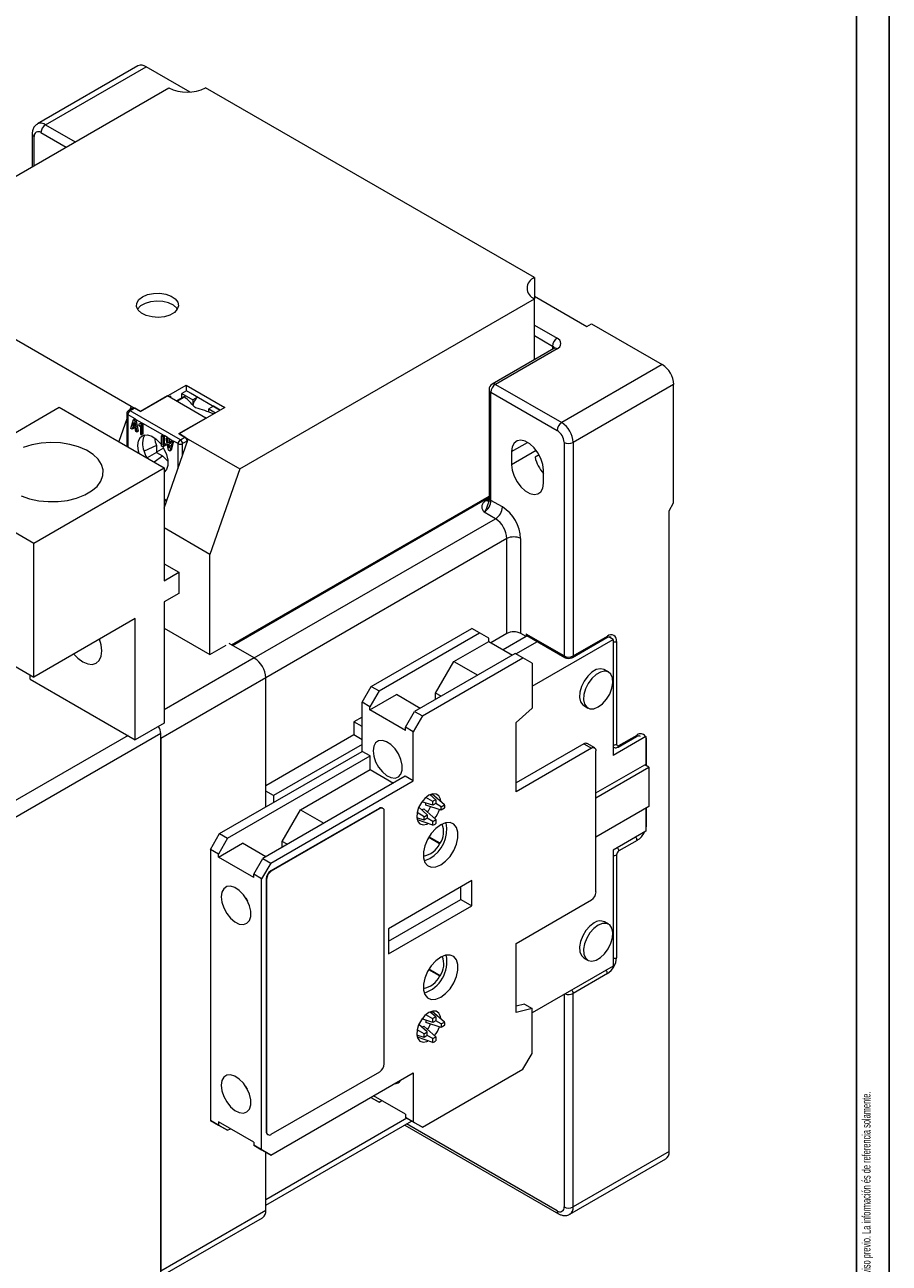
# Model space of a CAD drawing. Header units: millimetres. Extents: x 0 to 841, y 0 to 594.
# Tile 10 of 11: x 707 to 841, y 105 to 297. Entities that reach past the tile are written whole.
import ezdxf

# ---------------------------------------------------------------- set-up
doc = ezdxf.new("R2010")
doc.units = ezdxf.units.MM
doc.layers.add('FORMATO', color=7, linetype='Continuous')
doc.styles.add('SLDTEXTSTYLE1', font='TXT', dxfattribs={"width": 0.605})
doc.styles.add('SLDTEXTSTYLE2', font='TXT', dxfattribs={"width": 0.569583})

# ---------------------------------------------------------------- blocks, each defined once
blk = doc.blocks.new('SW_NOTE_0')
at = {"color": 0, "linetype": 'Continuous', "lineweight": 0, "attachment_point": 1, "rotation": 90}
for s, insert, char_height, style in [('Sujeito a alteração sem aviso prévio. As informações contidas são valores de referência.                                                           Los valores demostrados pueden ser cambiados sin aviso previo. La información és de referencia solamente.', (-1.71, 0), 1.32292, 'SLDTEXTSTYLE2'), ('The values shown are subject to change without prior notice. The information is for reference only.', (0.06, 0), 1.3229, 'SLDTEXTSTYLE1')]:
    blk.add_mtext(s, dxfattribs=dict(at, insert=insert, char_height=char_height, style=style))

msp = doc.modelspace()

# ---------------------------------------------------------------- linework, layer by layer
at = {"color": 7, "linetype": 'Continuous', "lineweight": 15}
for p, q in [((724.71, 290.62), (709.16, 281.64)), ((710.41, 281.52), (725.96, 290.5)), ((732.77, 286.57), (725.96, 290.5)), ((683.89, 260.91), (729.5, 287.24)), ((786.07, 257.85), (735.16, 287.24)), ((708.35, 280.09), (708.35, 275.03)), ((786.07, 257.85), (786.07, 254.58)), ((740.46, 228.25), (786.07, 254.58)), ((786.07, 254.99), (794.2, 250.29)), ((786.07, 245.12), (786.07, 254.58)), ((700.68, 251.21), (723.66, 237.95)), ((794.2, 250.29), (794.91, 250.7)), ((794.91, 250.7), (805.87, 244.37)), ((789.1, 246.87), (779.56, 241.36)), ((789.6, 246.82), (780.06, 241.31)), ((805.87, 244.37), (790.31, 235.39)), ((725.08, 237.13), (732.15, 241.21)), ((732.22, 240.31), (731.51, 239.91)), ((731.51, 239.22), (731.51, 239.91)), ((731.51, 239.91), (733.21, 238.93)), ((732.15, 241.21), (738.16, 237.74)), ((732.15, 241.21), (732.15, 240.27)), ((733.92, 239.33), (732.22, 240.31)), ((732.86, 239.99), (737.45, 237.33)), ((732.86, 239.95), (732.86, 239.99)), ((779.06, 240.5), (779.06, 223.76)), ((779.35, 223.35), (779.35, 240.09)), ((779.35, 240.09), (789.6, 234.17)), ((780.06, 241.31), (790.31, 235.39)), ((807.63, 241.31), (792.08, 232.33)), ((807.63, 222.94), (807.63, 241.31)), ((723.66, 237.95), (723.47, 237.39)), ((723.66, 237.95), (725.08, 237.13)), ((723.66, 237.5), (723.66, 237.95)), ((729.29, 239.52), (725.11, 237.11)), ((735.23, 236.09), (729.29, 239.52)), ((729.82, 239.46), (729.6, 239.33)), ((729.82, 239.21), (729.82, 239.46)), ((731.83, 239.4), (730.69, 238.75)), ((731.96, 239.37), (730.82, 238.71)), ((733.92, 239.33), (733.21, 238.93)), ((733.21, 238.93), (733.21, 238.08)), ((733.53, 237.8), (733.38, 237.88)), ((733.92, 239.33), (733.92, 239.37)), ((733.92, 239.33), (733.92, 239.32)), ((736.39, 237.91), (735.69, 237.5)), ((737.42, 237.31), (736.39, 237.91)), ((692.32, 226.1), (712.53, 237.76)), ((712.53, 237.76), (728.79, 228.38)), ((722.99, 235.99), (721.76, 232.44)), ((722.99, 236.82), (722.99, 231.73)), ((723.13, 236.62), (724.21, 236)), ((723.95, 237.66), (723.24, 237.26)), ((724.2, 237.64), (723.49, 237.23)), ((731.27, 232.74), (723.49, 237.23)), ((724, 235.88), (724.21, 236)), ((725.11, 237.11), (724.2, 237.64)), ((724.21, 236), (724.39, 235.89)), ((731.05, 233.68), (735.23, 236.09)), ((738.16, 237.74), (731.09, 233.66)), ((735.26, 236.07), (735.23, 236.09)), ((735.69, 237.02), (735.69, 237.5)), ((735.69, 237.5), (736.71, 236.91)), ((737.1, 237.5), (737.14, 237.52)), ((723.63, 234.46), (724, 235.88)), ((723.81, 234.35), (723.63, 234.46)), ((723.92, 234.78), (723.81, 234.35)), ((724.02, 234.47), (723.81, 234.35)), ((724.26, 234.58), (723.92, 234.78)), ((723.97, 234.95), (724.09, 235.42)), ((723.97, 234.95), (724.16, 235.06)), ((724.21, 234.81), (723.97, 234.95)), ((724, 235.88), (724.18, 235.77)), ((724.08, 234.69), (724.02, 234.47)), ((724.09, 235.42), (724.21, 234.81)), ((724.39, 235.89), (724.18, 235.77)), ((724.18, 235.77), (724.55, 233.93)), ((724.37, 234.03), (724.26, 234.58)), ((724.55, 233.93), (724.37, 234.03)), ((724.39, 235.89), (725.3, 235.37)), ((724.39, 235.89), (724.76, 234.05)), ((724.76, 234.05), (724.55, 233.93)), ((725.09, 235.25), (724.8, 235.08)), ((724.8, 235.08), (724.92, 234.86)), ((724.92, 234.86), (725.09, 234.96)), ((725.09, 234.96), (724.92, 234.86)), ((725.09, 235.25), (725.3, 235.37)), ((725.09, 235.25), (725.26, 235.15)), ((725.09, 234.96), (725.09, 233.61)), ((725.48, 235.27), (725.26, 235.15)), ((725.26, 235.15), (725.26, 233.51)), ((725.3, 235.37), (725.48, 235.27)), ((728.57, 233.48), (725.48, 235.27)), ((725.48, 235.27), (725.48, 233.64)), ((725.09, 233.61), (725.26, 233.51)), ((725.48, 233.64), (725.26, 233.51)), ((728.36, 233.36), (728.57, 233.48)), ((728.36, 231.72), (728.36, 233.36)), ((728.36, 233.36), (728.54, 233.26)), ((728.75, 233.38), (728.54, 233.26)), ((728.54, 233.26), (728.54, 231.91)), ((728.57, 233.48), (728.75, 233.38)), ((728.91, 232.13), (728.7, 232.01)), ((729.29, 233.07), (728.75, 233.38)), ((728.75, 233.38), (728.75, 232.03)), ((728.79, 222.13), (732.5, 232.84)), ((728.91, 232.13), (729.04, 231.91)), ((729.07, 232.95), (729.29, 233.07)), ((729.44, 231.1), (729.07, 232.95)), ((729.07, 232.95), (729.26, 232.84)), ((729.26, 232.84), (729.47, 232.96)), ((729.37, 232.29), (729.26, 232.84)), ((729.29, 233.07), (729.47, 232.96)), ((729.58, 232.41), (729.37, 232.29)), ((729.7, 232.09), (729.37, 232.29)), ((729.47, 232.96), (730.02, 232.64)), ((729.47, 232.96), (729.58, 232.41)), ((729.58, 232.41), (729.76, 232.31)), ((729.99, 232.41), (729.63, 230.99)), ((729.81, 232.52), (729.7, 232.09)), ((730.02, 232.64), (729.81, 232.52)), ((729.81, 232.52), (729.99, 232.41)), ((730.21, 232.54), (729.84, 231.12)), ((730.21, 232.54), (729.99, 232.41)), ((730.02, 232.64), (730.21, 232.54)), ((730.91, 232.13), (730.21, 232.54)), ((731.97, 233.15), (731.05, 233.68)), ((731.09, 233.66), (732.5, 232.84)), ((731.27, 232.74), (731.97, 233.15)), ((732.33, 232.54), (731.62, 232.13)), ((732.33, 232.33), (732.33, 232.54)), ((732.5, 232.84), (740.46, 228.25)), ((790.66, 232.33), (790.66, 199.26)), ((792.08, 232.33), (792.08, 199.26)), ((727.59, 231.84), (725.65, 230.95)), ((727.59, 230.78), (726.11, 229.93)), ((727.21, 229.29), (728.53, 230.24)), ((727.59, 231.84), (727.59, 230.78)), ((728.67, 231.45), (727.59, 230.82)), ((727.59, 230.78), (728.53, 230.24)), ((728.54, 231.62), (728.36, 231.72)), ((728.54, 231.91), (728.7, 232.01)), ((728.83, 231.79), (728.54, 231.62)), ((728.75, 231.75), (728.54, 231.62)), ((728.7, 232.01), (728.83, 231.79)), ((729.04, 231.91), (728.75, 231.75)), ((729.04, 231.91), (728.83, 231.79)), ((729.41, 232.06), (729.65, 231.92)), ((729.53, 231.45), (729.41, 232.06)), ((729.63, 230.99), (729.44, 231.1)), ((729.65, 231.92), (729.53, 231.45)), ((729.84, 231.12), (729.63, 230.99)), ((782.53, 230.9), (782.53, 228.86)), ((786.81, 230.39), (786.17, 230.03)), ((708.59, 216.71), (728.79, 228.38)), ((728.79, 228.38), (728.79, 210.9)), ((740.46, 228.25), (735.86, 214.98)), ((787.48, 226), (787.48, 228.04)), ((692.32, 226.1), (708.59, 216.71)), ((728.79, 223.39), (729.15, 223.18)), ((739.33, 200.89), (779.06, 223.83)), ((781.12, 222.33), (779.35, 223.35)), ((806.93, 221.72), (807.63, 222.94)), ((780.06, 220.49), (778.29, 221.51)), ((806.93, 122.51), (806.93, 221.72)), ((735.86, 214.98), (728.79, 219.07)), ((781.82, 202.73), (781.82, 217.43)), ((783.95, 202.73), (783.95, 217.43)), ((708.59, 195.97), (708.59, 216.71)), ((735.86, 199.47), (735.86, 214.98)), ((728.79, 213.51), (731.05, 212.21)), ((728.79, 210.9), (731.05, 212.21)), ((731.05, 212.21), (731.05, 208.94)), ((731.05, 208.94), (728.79, 207.64)), ((728.79, 207.64), (728.79, 188.86)), ((692.32, 205.36), (708.59, 195.97)), ((724.3, 205.04), (708.59, 195.97)), ((724.3, 186.26), (724.3, 205.04)), ((728.79, 203.55), (735.86, 199.47)), ((760.82, 194.53), (776.38, 203.51)), ((777.58, 202.81), (776.38, 203.51)), ((762.03, 193.83), (777.58, 202.81)), ((773.62, 198.41), (779, 201.51)), ((779, 202), (777.58, 202.81)), ((779, 201.51), (779, 202)), ((779, 201.51), (782.67, 199.39)), ((781.82, 202.73), (779.35, 201.3)), ((784.79, 202.24), (781.26, 200.2)), ((783.22, 199.56), (786.54, 201.48)), ((784.79, 202.24), (783.95, 202.73)), ((784.79, 202.65), (784.79, 202.24)), ((790.66, 199.26), (784.79, 202.65)), ((784.9, 202.42), (790.77, 199.03)), ((785.71, 194.58), (798.25, 201.82)), ((791.97, 199.03), (797.28, 202.09)), ((792.08, 199.26), (797.38, 202.32)), ((798.25, 201.82), (797.59, 202.2)), ((798.25, 201.82), (798.25, 183.84)), ((798.79, 201.51), (798.79, 185.58)), ((735.86, 199.47), (738.34, 200.9)), ((742.72, 198.94), (738.83, 201.18)), ((783.1, 199.63), (767.54, 190.65)), ((784.3, 198.94), (783.1, 199.63)), ((768.74, 189.96), (784.3, 198.94)), ((770.79, 193.51), (773.62, 198.41)), ((773.62, 198.41), (777.3, 196.28)), ((785.71, 198.12), (784.3, 198.94)), ((785.71, 198.12), (785.71, 191.18)), ((708.04, 195.65), (708.04, 196.29)), ((708.04, 195.65), (724.3, 186.26)), ((744.49, 195.88), (728.23, 186.49)), ((744.49, 175.87), (744.49, 195.88)), ((797.56, 196.75), (796.93, 197.12)), ((759.41, 192.08), (760.82, 194.53)), ((762.03, 193.83), (760.61, 191.38)), ((760.82, 194.53), (762.03, 193.83)), ((760.61, 191.38), (759.41, 192.08)), ((759.41, 184.48), (759.41, 192.08)), ((760.61, 190.89), (764.71, 193.26)), ((768.39, 191.14), (764.71, 193.26)), ((770.79, 192.53), (770.79, 193.51)), ((771.64, 193.02), (770.79, 193.51)), ((760.61, 190.89), (760.61, 191.38)), ((766.13, 187.71), (760.61, 190.89)), ((766.13, 188.2), (767.54, 190.65)), ((768.74, 189.96), (767.33, 187.51)), ((767.54, 190.65), (768.74, 189.96)), ((783.24, 188.93), (785.71, 191.18)), ((793.72, 191.56), (794.35, 191.19)), ((728.79, 188.86), (724.3, 186.26)), ((759.41, 189.79), (758.14, 189.06)), ((758.14, 189.06), (758.14, 187.02)), ((759.41, 188.32), (758.14, 189.06)), ((767.33, 187.51), (766.13, 188.2)), ((766.13, 187.71), (766.13, 188.2)), ((783.24, 178.22), (783.24, 188.93)), ((728.23, 187.22), (701.47, 171.78)), ((728.23, 103.28), (728.23, 187.22)), ((728.23, 186.49), (728.23, 104.02)), ((758.14, 187.02), (744.49, 179.14)), ((759.41, 186.28), (758.14, 187.02)), ((767.33, 179.91), (767.33, 187.51)), ((803.34, 186.78), (798.25, 183.84)), ((799.04, 185.15), (801.87, 186.78)), ((799.15, 185.38), (801.98, 187.01)), ((803.18, 186.87), (803.34, 186.78)), ((803.34, 186.78), (803.34, 182.29)), ((737.35, 171.75), (759.41, 184.48)), ((759.41, 185.55), (745.69, 177.63)), ((760.65, 183.77), (759.41, 184.48)), ((793.73, 185.63), (783.24, 179.58)), ((794.91, 184.95), (783.24, 178.22)), ((793.73, 185.63), (794.91, 184.95)), ((795.41, 185), (794.23, 185.68)), ((795.61, 162.7), (795.61, 184.54)), ((798.25, 185.15), (798.29, 185.13)), ((738.58, 171.03), (760.65, 183.77)), ((760.65, 181.65), (760.65, 183.77)), ((795.61, 178.03), (803.16, 182.39)), ((803.8, 182.02), (803.16, 182.39)), ((766.09, 180.63), (744.03, 167.89)), ((749.88, 175.43), (760.65, 181.65)), ((760.65, 181.65), (764.25, 179.57)), ((767.33, 179.91), (766.09, 180.63)), ((795.61, 177.3), (803.8, 182.02)), ((803.8, 182.02), (803.8, 175.93)), ((745.27, 167.18), (767.33, 179.91)), ((745.69, 177.63), (744.49, 178.32)), ((745.69, 177.63), (745.69, 176.57)), ((770.35, 176.12), (768.67, 176.67)), ((769.28, 176.14), (769.28, 176.47)), ((770.35, 176.72), (769.29, 177.31)), ((770.82, 176.99), (769.94, 177.75)), ((770, 177.7), (770.27, 177.85)), ((772.18, 176.21), (770.27, 177.85)), ((770.35, 176.12), (770.35, 176.72)), ((770.82, 176.99), (770.82, 176.39)), ((762.06, 175.65), (745.27, 165.95)), ((762.13, 175.61), (745.34, 165.91)), ((747.05, 170.53), (749.88, 175.43)), ((749.88, 175.43), (753.48, 173.35)), ((762.13, 175.61), (762.06, 175.65)), ((762.63, 175.66), (762.56, 175.7)), ((762.84, 136.08), (762.84, 175.2)), ((768.99, 174.36), (767.95, 174.99)), ((769.5, 174.66), (768.19, 175.84)), ((768.67, 175.41), (768.96, 175.58)), ((770.82, 173.9), (768.96, 175.58)), ((768.99, 174.36), (769.5, 174.66)), ((771.66, 175.36), (769.28, 176.14)), ((769.5, 174.66), (769.5, 174.12)), ((770.82, 176.39), (770.35, 176.12)), ((771.66, 175.91), (770.82, 176.39)), ((771.66, 175.91), (772.18, 176.21)), ((771.66, 175.36), (771.66, 175.91)), ((772.18, 175.66), (771.66, 175.36)), ((803.8, 175.93), (795.61, 171.21)), ((803.34, 175.67), (803.34, 172.12)), ((768.99, 173.82), (767.9, 174.19)), ((767.97, 173.86), (767.97, 174.17)), ((770.35, 173.03), (767.97, 173.86)), ((769.5, 174.12), (768.99, 173.82)), ((770.35, 173.63), (769.5, 174.12)), ((770.35, 173.63), (770.82, 173.9)), ((770.35, 173.03), (770.35, 173.63)), ((770.82, 173.9), (770.82, 173.31)), ((735.93, 169.3), (737.35, 171.75)), ((738.58, 171.03), (737.17, 168.58)), ((737.35, 171.75), (738.58, 171.03)), ((771.4, 170.18), (769.71, 171.16)), ((771.5, 170.24), (769.76, 171.24)), ((803.34, 172.12), (798.25, 169.18)), ((737.17, 168.58), (735.93, 169.3)), ((735.93, 169.3), (735.93, 127.33)), ((737.17, 168.09), (740.9, 170.25)), ((744.5, 168.16), (740.9, 170.25)), ((747.05, 169.63), (747.05, 170.53)), ((747.83, 170.08), (747.05, 170.53)), ((771.5, 170.24), (771.4, 170.18)), ((798.25, 169.18), (798.25, 151.2)), ((801.98, 170.68), (799.15, 169.05)), ((737.17, 168.09), (737.17, 168.58)), ((742.62, 164.95), (737.17, 168.09)), ((742.62, 165.44), (744.03, 167.89)), ((745.27, 167.18), (743.85, 164.73)), ((744.03, 167.89), (745.27, 167.18)), ((798.79, 168.44), (798.79, 152.51)), ((743.85, 164.73), (742.62, 165.44)), ((742.62, 164.95), (742.62, 165.44)), ((745.34, 165.91), (745.27, 165.95)), ((743.85, 122.76), (743.85, 164.73)), ((744.56, 164.73), (744.56, 125.61)), ((744.63, 164.69), (744.56, 164.73)), ((744.63, 164.69), (744.63, 125.57)), ((776.38, 164.46), (763.48, 157.01)), ((774.68, 161.56), (774.68, 163.48)), ((776.38, 160.58), (776.38, 164.46)), ((763.48, 155.09), (774.68, 161.56)), ((774.68, 161.56), (776.38, 160.58)), ((783.24, 154.74), (794.91, 161.48)), ((763.48, 153.13), (776.38, 160.58)), ((797.56, 157.71), (796.93, 158.07)), ((763.48, 157.01), (763.48, 153.13)), ((783.24, 144.02), (783.24, 154.74)), ((793.72, 152.51), (794.35, 152.15)), ((771.4, 149.69), (769.71, 150.66)), ((771.5, 149.74), (769.76, 150.74)), ((771.4, 149.69), (771.5, 149.74)), ((798.25, 151.2), (785.71, 143.96)), ((797.38, 150.06), (792.08, 147)), ((792.08, 113.93), (792.08, 147)), ((770.82, 143.35), (769.94, 144.11)), ((770, 144.06), (770.27, 144.21)), ((772.18, 142.56), (770.27, 144.21)), ((784.53, 145.32), (783.24, 145)), ((785.71, 144.64), (783.24, 144.02)), ((784.53, 145.32), (785.71, 144.64)), ((785.71, 137.7), (785.71, 144.64)), ((769.5, 141.02), (768.19, 142.2)), ((770.35, 142.48), (768.67, 143.03)), ((768.67, 141.77), (768.96, 141.94)), ((770.82, 140.26), (768.96, 141.94)), ((769.28, 142.83), (769.28, 142.5)), ((771.66, 141.72), (769.28, 142.5)), ((770.35, 143.08), (769.29, 143.66)), ((770.35, 142.48), (770.35, 143.08)), ((770.82, 142.75), (770.35, 142.48)), ((770.82, 143.35), (770.82, 142.75)), ((771.66, 142.26), (770.82, 142.75)), ((771.66, 142.26), (772.18, 142.56)), ((771.66, 142.26), (771.66, 141.72)), ((772.18, 142.02), (771.66, 141.72)), ((768.99, 140.18), (767.9, 140.55)), ((768.99, 140.72), (767.95, 141.35)), ((767.97, 140.22), (767.97, 140.53)), ((770.35, 139.39), (767.97, 140.22)), ((768.99, 140.72), (769.5, 141.02)), ((769.5, 140.48), (768.99, 140.18)), ((769.5, 140.48), (769.5, 141.02)), ((770.35, 139.99), (769.5, 140.48)), ((770.35, 139.99), (770.82, 140.26)), ((770.82, 140.26), (770.82, 139.66)), ((770.35, 139.39), (770.35, 139.99)), ((784.3, 135.25), (785.71, 137.7)), ((745.27, 121.94), (767.33, 134.68)), ((745.34, 125.17), (762.13, 134.86)), ((767.33, 134.68), (767.33, 127.08)), ((768.74, 126.27), (784.3, 135.25)), ((760.75, 130.88), (762.03, 130.14)), ((760.82, 130.84), (760.75, 130.88)), ((762.03, 130.14), (760.82, 130.84)), ((766.13, 128.27), (761.18, 131.12)), ((762.03, 130.14), (762.45, 130.39)), ((735.93, 127.33), (737.17, 126.61)), ((737.35, 126.51), (735.93, 127.33)), ((742.62, 123.96), (737.17, 127.1)), ((737.17, 127.1), (737.17, 126.61)), ((737.17, 126.61), (738.58, 125.8)), ((744.49, 114.19), (767.07, 127.23)), ((766, 126.61), (789.81, 112.86)), ((766.13, 128.27), (766.13, 127.78)), ((766.13, 127.78), (767.33, 127.08)), ((767.54, 126.96), (766.13, 127.78)), ((767.33, 127.08), (768.74, 126.27)), ((768.74, 126.27), (767.54, 126.96)), ((738.58, 125.8), (737.35, 126.51)), ((738.58, 125.8), (739.01, 126.04)), ((744.63, 125.57), (744.56, 125.61)), ((744.77, 125.16), (744.84, 125.12)), ((742.62, 123.96), (742.62, 123.47)), ((742.62, 123.47), (743.85, 122.76)), ((744.03, 122.65), (742.62, 123.47)), ((743.85, 122.76), (745.27, 121.94)), ((745.27, 121.94), (744.03, 122.65)), ((744.49, 113.41), (744.49, 122.39)), ((791.56, 112.79), (806.41, 121.36)), ((806.93, 122.51), (792.08, 113.93)), ((728.23, 104.02), (744.49, 113.41)), ((728.22, 103.17), (743.97, 112.26))]:
    msp.add_line(p, q, dxfattribs=at)
at = {"color": 8, "linetype": 'Continuous', "lineweight": 15}
for p, q in [((709.7, 280.3), (713.59, 278.05)), ((710.41, 281.52), (715, 278.87)), ((708.64, 275.19), (708.64, 279.68)), ((786.07, 250.5), (789.6, 248.46)), ((786.07, 248.86), (788.9, 247.23)), ((788.9, 247.23), (788.9, 246.75)), ((733.95, 239.36), (733.95, 239.35)), ((723.13, 236.62), (723.13, 231.64)), ((730.91, 228.25), (730.91, 232.13)), ((731.62, 230.29), (731.62, 232.13)), ((782.53, 230.9), (785.01, 232.33)), ((786.37, 231.07), (782.53, 228.86)), ((728.79, 223.56), (729.2, 223.32)), ((739.19, 200.98), (779.06, 224)), ((778.61, 223.33), (779.04, 223.58)), ((742.72, 198.94), (780.06, 220.49)), ((781.82, 217.43), (744.49, 195.88)), ((742.72, 198.94), (728.79, 190.9)), ((723.17, 186.92), (700.34, 173.74)), ((803.39, 186.2), (803.34, 186.17)), ((803.39, 186.2), (803.39, 182.26)), ((798.25, 185.16), (798.29, 185.13)), ((803.39, 175.7), (803.39, 173.13)), ((803.39, 173.13), (803.34, 173.11)), ((790.66, 146.82), (790.66, 113.93)), ((766.34, 127.65), (744.49, 115.04)), ((789.6, 113.32), (766.29, 126.78))]:
    msp.add_line(p, q, dxfattribs=at)
at = {"color": 7, "linetype": 'Continuous', "lineweight": 15, "flags": 128}
for points in [[(725.43, 254.89), (726.21, 255.22), (727.13, 255.4), (728.09, 255.42), (729.03, 255.28), (729.85, 254.98), (730.48, 254.56), (730.87, 254.05), (730.98, 253.49), (730.8, 252.94), (730.35, 252.45), (729.66, 252.05), (728.8, 251.79), (727.85, 251.69), (726.89, 251.75), (726, 251.97), (725.27, 252.34), (724.75, 252.81), (724.5, 253.35), (724.54, 253.91), (724.86, 254.44), (725.43, 254.89)], [(730.8, 252.95), (730.71, 253.09), (730.19, 253.56), (729.46, 253.92), (728.57, 254.15), (727.61, 254.21), (726.66, 254.11), (725.8, 253.84), (725.12, 253.45), (724.66, 252.95), (724.66, 252.95)], [(706.63, 224.05), (707.92, 223.59), (709.34, 223.29), (710.83, 223.15), (712.34, 223.17), (713.82, 223.35), (715.21, 223.69), (716.46, 224.18), (717.53, 224.8), (718.37, 225.52), (718.97, 226.33), (719.29, 227.18), (719.33, 228.05), (719.08, 228.91), (718.55, 229.73), (717.76, 230.47), (716.74, 231.12), (715.53, 231.64), (714.17, 232.02), (712.71, 232.25), (711.21, 232.31), (709.71, 232.21), (708.27, 231.94), (706.94, 231.52)], [(724.69, 231.84), (724.79, 232.58), (725.1, 233.13), (725.57, 233.44), (726.17, 233.5), (726.85, 233.28), (727.54, 232.82), (728.19, 232.16), (728.36, 231.93)], [(725.77, 233.49), (725.5, 232.99), (725.4, 232.25)], [(787.48, 228.04), (787.38, 228.91), (787.09, 229.82), (786.63, 230.7), (786.03, 231.48), (785.36, 232.1), (784.65, 232.51), (783.98, 232.67), (783.39, 232.57), (782.92, 232.22), (782.63, 231.65), (782.53, 230.9)], [(724.89, 230.63), (724.79, 230.99), (724.69, 231.84)], [(728.56, 231.64), (728.73, 231.34), (729.13, 230.45), (729.33, 229.57), (729.33, 228.76), (729.13, 228.11), (728.79, 227.72)], [(782.53, 228.86), (782.63, 228), (782.92, 227.09), (783.39, 226.21), (783.98, 225.43), (784.65, 224.81), (785.36, 224.4), (786.03, 224.24), (786.63, 224.34), (787.09, 224.68), (787.38, 225.26), (787.48, 226)], [(728.79, 227.89), (728.9, 227.9), (728.99, 227.91)], [(714.78, 199.55), (715.41, 198.9), (716.17, 198.35), (716.93, 198.02), (717.64, 197.95), (718.24, 198.14), (718.71, 198.57), (719, 199.22), (719.1, 200.04), (719, 200.98), (718.76, 201.84)], [(796.93, 197.12), (796.87, 197.15), (796.31, 197.27), (795.66, 197.13), (794.98, 196.74), (794.34, 196.13), (793.78, 195.37), (793.36, 194.52), (793.11, 193.65), (793.06, 192.84), (793.21, 192.16), (793.55, 191.68), (793.72, 191.56)], [(795.96, 191.35), (796.63, 191.86), (797.24, 192.55), (797.73, 193.36), (798.07, 194.24), (798.22, 195.09), (798.17, 195.84), (797.93, 196.42), (797.5, 196.79), (796.94, 196.9), (796.3, 196.76), (795.62, 196.37), (794.97, 195.77), (794.42, 195), (793.99, 194.15), (793.75, 193.28), (793.7, 192.47), (793.85, 191.8), (794.18, 191.32), (794.68, 191.07), (795.29, 191.08), (795.96, 191.35)], [(761.11, 184.57), (761.21, 183.74), (761.5, 182.87), (761.96, 182.03), (762.54, 181.3), (763.2, 180.75), (763.87, 180.42), (764.5, 180.34), (765.03, 180.53), (765.41, 180.95), (765.61, 181.58), (765.61, 182.36), (765.41, 183.22), (765.03, 184.08), (764.5, 184.87), (763.87, 185.52), (763.2, 185.96), (762.54, 186.17), (761.96, 186.12), (761.5, 185.81), (761.21, 185.28), (761.11, 184.57)], [(769.73, 177.67), (769.12, 177.2), (768.58, 176.55), (768.16, 175.78), (767.92, 174.99), (767.87, 174.25), (768.02, 173.64), (768.35, 173.24), (768.84, 173.08), (769.42, 173.19), (769.58, 173.26)], [(771.6, 176.72), (771.55, 177.08), (771.3, 177.59), (770.88, 177.87), (770.34, 177.9), (769.73, 177.67)], [(771.57, 166.89), (772.33, 167.45), (773.02, 168.22), (773.6, 169.13), (774.02, 170.11), (774.23, 171.08), (774.23, 171.97), (774.02, 172.69), (773.6, 173.2), (773.02, 173.44), (772.33, 173.41), (771.57, 173.09), (770.81, 172.53), (770.12, 171.76), (769.54, 170.85), (769.13, 169.87), (768.91, 168.9), (768.91, 168.01), (769.13, 167.29), (769.54, 166.79), (770.12, 166.54), (770.81, 166.58), (771.57, 166.89)], [(769.02, 167.54), (769.12, 167.56), (769.87, 167.87)], [(737.59, 161.95), (737.7, 161.11), (737.99, 160.22), (738.46, 159.38), (739.05, 158.64), (739.72, 158.08), (740.4, 157.74), (741.04, 157.66), (741.58, 157.85), (741.96, 158.28), (742.17, 158.92), (742.17, 159.71), (741.96, 160.58), (741.58, 161.46), (741.04, 162.26), (740.4, 162.92), (739.72, 163.37), (739.05, 163.58), (738.46, 163.53), (737.99, 163.21), (737.7, 162.67), (737.59, 161.95)], [(741.39, 161.78), (741.64, 161.34), (741.64, 161.34)], [(795.32, 157.92), (794.65, 157.41), (794.04, 156.72), (793.55, 155.9), (793.21, 155.03), (793.06, 154.18), (793.11, 153.43), (793.36, 152.85), (793.72, 152.51)], [(795.96, 157.55), (795.29, 157.05), (794.68, 156.36), (794.18, 155.54), (793.85, 154.67), (793.7, 153.82), (793.75, 153.07), (793.99, 152.48), (794.42, 152.11), (794.97, 152), (795.62, 152.14), (796.3, 152.53), (796.94, 153.13), (797.5, 153.9), (797.93, 154.75), (798.17, 155.62), (798.22, 156.43), (798.07, 157.1), (797.73, 157.59), (797.24, 157.83), (796.63, 157.82), (795.96, 157.55)], [(771.57, 152.6), (770.81, 152.04), (770.12, 151.27), (769.54, 150.36), (769.13, 149.37), (768.91, 148.4), (768.91, 147.52), (769.13, 146.8), (769.54, 146.29), (770.12, 146.05), (770.81, 146.08), (771.57, 146.39), (772.33, 146.96), (773.02, 147.72), (773.6, 148.64), (774.02, 149.62), (774.23, 150.59), (774.23, 151.47), (774.02, 152.2), (773.6, 152.7), (773.02, 152.94), (772.33, 152.91), (771.57, 152.6)], [(769.73, 144.03), (769.12, 143.56), (768.58, 142.9), (768.16, 142.14), (767.92, 141.34), (767.87, 140.6), (768.02, 140), (768.35, 139.6), (768.84, 139.44), (769.42, 139.55), (769.58, 139.62)], [(771.6, 143.08), (771.55, 143.44), (771.3, 143.95), (770.88, 144.23), (770.34, 144.26), (769.73, 144.03)], [(737.59, 132.76), (737.7, 131.92), (737.99, 131.03), (738.46, 130.18), (739.05, 129.45), (739.72, 128.88), (740.4, 128.55), (741.04, 128.47), (741.58, 128.65), (741.96, 129.09), (742.17, 129.72), (742.17, 130.52), (741.96, 131.39), (741.58, 132.26), (741.04, 133.07), (740.4, 133.72), (739.72, 134.18), (739.05, 134.39), (738.46, 134.33), (737.99, 134.02), (737.7, 133.48), (737.59, 132.76)], [(741.64, 132.15), (741.64, 132.15), (741.39, 132.59)]]:
    msp.add_lwpolyline(points, dxfattribs=at)
at = {"color": 8, "linetype": 'Continuous', "lineweight": 15, "flags": 128}
for points in [[(802.37, 186.88), (802.37, 186.88), (802.43, 186.85)], [(803.34, 186.6), (803.36, 186.5), (803.39, 186.2)], [(803.39, 173.13), (803.36, 172.8), (803.34, 172.67)], [(798.36, 169.24), (798.29, 169.13), (798.25, 169.05)]]:
    msp.add_lwpolyline(points, dxfattribs=at)
at = {"color": 7, "linetype": 'Continuous', "lineweight": 15}
for centre, radius, start, end in [((725.23, 289.48), 1.26, 54.3828, 114.3071), ((732.33, 292.7), 6.15, 242.6097, 297.3903), ((709.29, 279.79), 0.655, 50.7961, 189.2144), ((711.23, 280.23), 1.54, 122.6057, 177.3944), ((786.69, 256.21), 1.75, 110.7835, 249.2166), ((790.43, 247.16), 1.54, 122.6057, 177.3945), ((789.29, 247.64), 0.873, 290.7834, 69.2166), ((803.8, 241.14), 3.84, 2.6055, 57.3945), ((780.06, 240.5), 1, 119.9973, 180), ((780.88, 240.02), 1.54, 122.6057, 177.3944), ((735.12, 237.83), 1.91, 128.7453, 172.6526), ((734.7, 238.31), 1.27, 125.7445, 127.7681), ((737.23, 236.81), 1.37, 125.5513, 127.6983), ((723.49, 236.82), 0.5, 119.9973, 180), ((723.9, 236.58), 0.768, 122.6053, 177.395), ((724.05, 237.44), 0.251, 54.3832, 114.3064), ((734.69, 237.76), 1.16, 178.2118, 179.9932), ((791.14, 234.1), 1.54, 122.6057, 177.3944), ((788.36, 232.23), 2.31, 2.6053, 57.3946), ((788.24, 232.16), 3.84, 2.6055, 57.3945), ((730.23, 232.43), 4.83, 182.1763, 211.1204), ((732.58, 233.89), 5.39, 189.0307, 202.4039), ((731.68, 232.09), 0.768, 122.6053, 177.395), ((731.27, 232.81), 0.769, 242.6093, 297.3906), ((730.85, 232.09), 0.768, 2.6054, 57.3945), ((731.56, 232.5), 0.768, 2.6054, 57.3945), ((791.37, 233.7), 1.54, 242.6097, 297.3902), ((732.7, 233.56), 5.33, 218.5223, 231.0121), ((791.84, 231.37), 5.82, 193.3382, 221.5885), ((777.05, 223.45), 2.31, 302.6054, 357.3946), ((778.81, 222.43), 2.31, 302.6054, 357.3946), ((777.8, 217.15), 6.15, 2.6055, 57.3945), ((777.99, 217.25), 3.84, 2.6055, 57.3945), ((782.89, 215.38), 2.31, 62.6097, 117.3902), ((782.89, 200.68), 2.31, 62.6097, 117.3902), ((785.02, 202.62), 0.232, 171.5429, 237.1449), ((797.93, 201.65), 0.873, 350.7862, 129.2031), ((740.65, 195.7), 3.84, 2.6055, 57.3946), ((791.37, 200.63), 1.54, 242.6097, 297.3902), ((725.83, 187.12), 2.4, 2.537, 30.567), ((794.02, 185.22), 0.503, 65.6929, 125.6175), ((795.18, 184.61), 0.437, 350.786, 129.2032), ((799.01, 185.55), 0.218, 170.786, 309.2032), ((771.65, 175.01), 2.15, 112.7455, 127.2491), ((762.35, 175.24), 0.503, 65.6928, 125.6177), ((762.41, 175.27), 0.437, 350.7856, 129.2035), ((765.84, 177.75), 4.56, 323.9381, 336.0645), ((767.17, 176.98), 4.49, 319.9366, 340.0659), ((770.05, 175.93), 2.15, 352.7499, 7.2501), ((771.11, 174.09), 2.15, 172.7487, 187.2513), ((767.3, 172.41), 5.22, 299.5196, 11.2133), ((769.52, 175.01), 2.15, 292.7453, 307.2493), ((768.67, 172.05), 3.35, 327.327, 20.4956), ((768.37, 171.53), 3.32, 278.9754, 335.9712), ((799.56, 168.4), 0.768, 122.6055, 177.3945), ((746.1, 164.66), 1.54, 122.6054, 177.3948), ((746.17, 164.62), 1.54, 122.6054, 177.3948), ((794.08, 162.77), 1.54, 302.6055, 357.3945), ((796.26, 156.65), 1.57, 64.8242, 126.4863), ((767.44, 151.88), 5.09, 288.1158, 11.8896), ((768.93, 151.52), 3.12, 325.1821, 22.6405), ((795.72, 152.65), 3.07, 302.6055, 357.3945), ((768.37, 151.04), 3.32, 278.9754, 335.9712), ((765.84, 144.11), 4.56, 323.9382, 336.0644), ((771.65, 141.37), 2.15, 112.7453, 127.2493), ((770.05, 142.29), 2.15, 352.7499, 7.2501), ((771.11, 140.45), 2.15, 172.7487, 187.2513), ((767.17, 143.34), 4.49, 319.9355, 340.0669), ((769.52, 141.37), 2.15, 292.7455, 307.2491), ((761.3, 136.15), 1.54, 302.6054, 357.3947), ((764.4, 134.12), 1.14, 269.4934, 330.5011), ((745.03, 125.55), 0.474, 172.3312, 236.3564), ((745.06, 125.5), 0.437, 170.7855, 309.2032), ((805.71, 122.36), 1.22, 304.6928, 6.6194), ((743.31, 113.25), 1.19, 303.7176, 7.5944), ((790.02, 113.83), 0.655, 230.7966, 9.2144), ((791.37, 115.3), 1.54, 242.6097, 297.3902)]:
    msp.add_arc(centre, radius, start, end, dxfattribs=at)
at = {"color": 8, "linetype": 'Continuous', "lineweight": 15}
for centre, radius, start, end in [((708.82, 280.13), 0.479, 184.0378, 247.2642), ((709.68, 280.53), 1.23, 53.6655, 115.3924), ((788.66, 246.74), 0.542, 18.2594, 64.45), ((789.31, 246.41), 0.503, 54.3827, 114.3075), ((779.56, 240.55), 0.503, 185.6943, 245.6257), ((779.76, 240.9), 0.503, 54.3826, 114.3074), ((723.24, 236.85), 0.251, 185.6946, 245.6263), ((723.34, 237.03), 0.251, 54.3832, 114.3064), ((779.56, 223.81), 0.503, 185.6943, 245.6257), ((797.14, 202.29), 0.24, 304.0572, 7.2547), ((797.5, 201.73), 0.541, 27.3003, 59.9776), ((798.44, 202.19), 0.774, 255.8343, 297.298), ((790.9, 199.23), 0.24, 172.795, 235.9426), ((791.83, 199.24), 0.252, 305.7031, 5.6199), ((801.73, 186.99), 0.247, 305.0351, 6.2769), ((802.53, 186.35), 0.866, 34.1552, 129.6399), ((798.44, 186.27), 0.774, 255.8343, 297.298), ((798.91, 185.35), 0.24, 304.0347, 7.253), ((801.19, 170.64), 0.788, 3.0792, 45.018), ((800.38, 173.2), 2.98, 302.2746, 335.7934), ((798.37, 169.01), 0.775, 2.695, 45.4022), ((798.44, 169.12), 0.774, 255.8343, 297.298), ((798.44, 153.2), 0.774, 255.8345, 297.2976), ((796.61, 150.03), 0.774, 2.6981, 44.1725), ((791.36, 148.4), 1.57, 250.678, 297.0157), ((791.3, 146.97), 0.774, 2.6981, 44.1722), ((790.1, 113.27), 0.503, 174.3823, 234.2708), ((790.86, 113.8), 1.23, 304.4015, 6.3577)]:
    msp.add_arc(centre, radius, start, end, dxfattribs=at)
at = {"color": 7, "linetype": 'Continuous', "lineweight": 15}
for centre, major_axis, ratio, start_param, end_param in [((730.86, 238.27), (-0.15, 0.489), 0.361998, 5.728257, 6.366377), ((732.39, 218.28), (-6.89, 22.49), 0.361998, 5.707572, 5.728257), ((731.99, 238.92), (-0.15, 0.489), 0.361998, 5.728257, 6.366377), ((733.52, 218.94), (-6.89, 22.49), 0.361998, 5.587865, 5.728257), ((733.52, 218.94), (19.41, -14.11), 0.713088, 1.916014, 2.042081), ((732.39, 218.28), (19.41, -14.11), 0.713088, 1.916014, 1.922373)]:
    msp.add_ellipse(centre, major_axis=major_axis, ratio=ratio, start_param=start_param, end_param=end_param, dxfattribs=at)
for points, knots in [([(709.16, 281.62), (709.03, 281.54), (708.73, 281.36), (708.46, 280.87), (708.35, 280.42), (708.35, 280.16), (708.35, 280.09)], [0, 0, 0, 0, 0.249744, 0.570029, 0.890636, 1, 1, 1, 1]), ([(789.21, 246.95), (789.22, 246.95), (789.22, 246.97), (789.17, 246.91), (789.11, 246.88), (789.1, 246.87)], [0, 0, 0, 0, 0.302432, 0.890058, 1, 1, 1, 1]), ([(733.67, 237.68), (733.62, 237.69), (733.53, 237.72), (733.48, 237.78), (733.45, 237.8)], [0, 0, 0, 0, 0.5085, 1, 1, 1, 1]), ([(778.29, 221.51), (778.26, 221.57), (778.19, 221.67), (778.11, 221.83), (778.03, 222.01), (777.97, 222.22), (777.96, 222.46), (778.01, 222.7), (778.12, 222.91), (778.26, 223.07), (778.42, 223.21), (778.54, 223.29), (778.61, 223.33)], [0, 0, 0, 0, 0.089742, 0.172909, 0.249628, 0.379461, 0.499625, 0.626827, 0.749786, 0.833411, 0.916343, 1, 1, 1, 1]), ([(779.06, 223.76), (779.05, 223.69), (779.05, 223.51), (778.98, 223.27), (778.95, 223.13)], [0, 0, 0, 0, 0.390328, 1, 1, 1, 1]), ([(797.28, 202.09), (797.34, 202.13), (797.5, 202.21), (797.7, 202.23), (797.75, 202.2), (797.77, 202.19)], [0, 0, 0, 0, 0.237069, 0.631111, 1, 1, 1, 1]), ([(790.76, 199.04), (790.84, 199), (791.04, 198.9), (791.4, 198.87), (791.73, 198.91), (791.91, 199), (791.97, 199.03)], [0, 0, 0, 0, 0.228474, 0.517787, 0.820202, 1, 1, 1, 1]), ([(801.87, 186.78), (801.94, 186.82), (802.1, 186.9), (802.29, 186.92), (802.34, 186.89), (802.37, 186.88)], [0, 0, 0, 0, 0.2370686, 0.631112, 1, 1, 1, 1]), ([(798.3, 185.13), (798.31, 185.12), (798.39, 185.06), (798.59, 185.03), (798.83, 185.05), (798.98, 185.12), (799.04, 185.15)], [0, 0, 0, 0, 0.067395, 0.399855, 0.710822, 1, 1, 1, 1]), ([(789.79, 112.87), (789.93, 112.8), (790.25, 112.64), (790.79, 112.56), (791.28, 112.61), (791.48, 112.77), (791.53, 112.81)], [0, 0, 0, 0, 0.242258, 0.578644, 0.899989, 1, 1, 1, 1])]:
    msp.add_open_spline(points, degree=3, knots=knots, dxfattribs=at)
at = {"color": 8, "linetype": 'Continuous', "lineweight": 15}
for points, knots in [([(779, 223.18), (778.94, 222.98), (778.81, 222.59), (778.61, 221.94), (778.4, 221.66), (778.29, 221.51)], [0, 0, 0, 0, 0.324145, 0.66241, 1, 1, 1, 1]), ([(779.11, 223.28), (779.03, 223.25), (778.89, 223.2), (778.7, 223.28), (778.61, 223.33)], [0, 0, 0, 0, 0.498317, 1, 1, 1, 1])]:
    msp.add_open_spline(points, degree=3, knots=knots, dxfattribs=at)
at = {"layer": 'FORMATO'}
for p, q in [((841, 0), (841, 594)), ((835.95, 5), (835.95, 584))]:
    msp.add_line(p, q, dxfattribs=at)

# ---------------------------------------------------------------- block references
at = {"color": 7, "linetype": 'Continuous', "lineweight": 0}
msp.add_blockref('SW_NOTE_0', (838.49, 12.01), dxfattribs=at)

doc.saveas('drawing.dxf')
